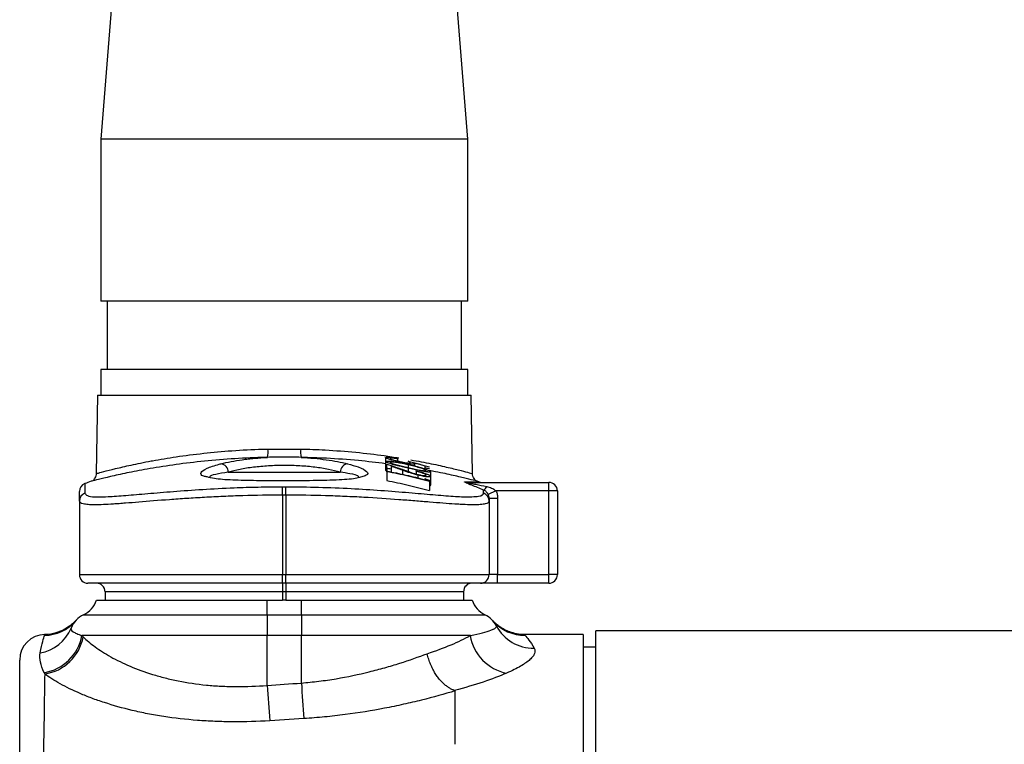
# Model space of a CAD drawing. Header units: millimetres. Extents: x 910 to 1967, y 1147 to 1973.
# Tile 5 of 7: x 1323 to 1439, y 1680 to 1765. Entities that reach past the tile are written whole.
import ezdxf

# ---------------------------------------------------------------- set-up
doc = ezdxf.new("R2010")
doc.units = ezdxf.units.MM

msp = doc.modelspace()

# ---------------------------------------------------------------- linework, layer by layer
at = {"color": 7, "linetype": 'Continuous', "lineweight": 25}
for p, q in [((1338.47, 1822.34), (1332.73, 1750.56)), ((1375.73, 1750.56), (1369.99, 1822.34)), ((1332.73, 1750.56), (1332.73, 1731.56)), ((1351.4, 1750.56), (1332.73, 1750.56)), ((1375.73, 1750.56), (1351.4, 1750.56)), ((1375.73, 1731.56), (1375.73, 1750.56)), ((1351.4, 1731.56), (1332.73, 1731.56)), ((1333.48, 1731.56), (1333.48, 1723.56)), ((1375.73, 1731.56), (1351.4, 1731.56)), ((1374.98, 1723.56), (1374.98, 1731.56)), ((1332.73, 1723.56), (1332.73, 1720.56)), ((1351.4, 1723.56), (1332.73, 1723.56)), ((1375.73, 1723.56), (1351.4, 1723.56)), ((1375.73, 1720.56), (1375.73, 1723.56)), ((1332.35, 1720.56), (1332.19, 1711.41)), ((1332.35, 1720.56), (1376.12, 1720.56)), ((1376.28, 1711.4), (1376.12, 1720.56)), ((1366.1, 1713.27), (1366.1, 1712.81)), ((1367.51, 1713.15), (1367.51, 1713.11)), ((1367.51, 1713.11), (1367.51, 1712.86)), ((1366.1, 1712.81), (1366.1, 1711.78)), ((1366.23, 1712), (1366.23, 1712.5)), ((1366.23, 1712), (1366.23, 1711.68)), ((1366.74, 1712.25), (1366.74, 1711.9)), ((1368.73, 1712.04), (1368.73, 1711.65)), ((1369.5, 1712.53), (1369.5, 1712.28)), ((1370.72, 1712.07), (1370.72, 1712.27)), ((1345.56, 1710.94), (1345.58, 1710.92)), ((1347.67, 1711.56), (1360.79, 1711.56)), ((1362.94, 1710.92), (1362.93, 1710.93)), ((1366.23, 1711.61), (1366.23, 1711.68)), ((1366.23, 1711.61), (1366.23, 1710.58)), ((1366.74, 1711.9), (1366.74, 1711.58)), ((1369.69, 1711.66), (1369.69, 1711.73)), ((1369.69, 1711.66), (1369.69, 1711.34)), ((1369.87, 1711.22), (1369.87, 1710.88)), ((1370.72, 1710.68), (1370.72, 1710.8)), ((1371.36, 1711.61), (1371.36, 1711.06)), ((1371.36, 1711.06), (1371.36, 1710.02)), ((1354.03, 1708.88), (1354.03, 1709.86)), ((1354.43, 1708.88), (1354.43, 1709.86)), ((1371.23, 1710.62), (1371.23, 1710.47)), ((1371.23, 1710.47), (1371.23, 1709.42)), ((1375.68, 1710.36), (1385.23, 1710.36)), ((1385.23, 1709.36), (1385.23, 1710.36)), ((1330.23, 1708.19), (1330.23, 1709.29)), ((1354.03, 1708.88), (1354.03, 1699.56)), ((1354.43, 1708.88), (1354.43, 1699.56)), ((1377.59, 1709.11), (1377.59, 1709.46)), ((1379.03, 1709.36), (1378.13, 1708.93)), ((1378.23, 1708.49), (1378.23, 1708.19)), ((1379.23, 1708.49), (1378.23, 1708.49)), ((1385.23, 1709.36), (1379.03, 1709.36)), ((1379.23, 1708.49), (1379.23, 1699.56)), ((1386.23, 1709.36), (1385.23, 1709.36)), ((1385.23, 1699.56), (1385.23, 1709.36)), ((1386.23, 1709.36), (1386.23, 1699.56)), ((1330.23, 1708.19), (1330.23, 1699.56)), ((1378.23, 1708.19), (1378.23, 1699.56)), ((1330.23, 1699.56), (1354.03, 1699.56)), ((1354.03, 1698.56), (1354.03, 1699.56)), ((1354.03, 1699.56), (1354.43, 1699.56)), ((1354.43, 1698.56), (1354.43, 1699.56)), ((1354.43, 1699.56), (1378.23, 1699.56)), ((1379.23, 1699.56), (1378.23, 1699.56)), ((1379.23, 1698.56), (1379.23, 1699.56)), ((1379.23, 1699.56), (1385.23, 1699.56)), ((1385.23, 1698.56), (1385.23, 1699.56)), ((1386.23, 1699.56), (1385.23, 1699.56)), ((1354.03, 1698.56), (1331.23, 1698.56)), ((1354.43, 1698.56), (1354.03, 1698.56)), ((1354.03, 1698.56), (1354.03, 1697.56)), ((1377.23, 1698.56), (1354.43, 1698.56)), ((1354.43, 1698.56), (1354.43, 1697.56)), ((1379.23, 1698.56), (1377.23, 1698.56)), ((1385.23, 1698.56), (1379.23, 1698.56)), ((1354.03, 1697.56), (1333.23, 1697.56)), ((1333.23, 1697.56), (1333.23, 1696.56)), ((1354.43, 1697.56), (1354.03, 1697.56)), ((1354.03, 1697.56), (1354.03, 1696.56)), ((1375.23, 1697.56), (1354.43, 1697.56)), ((1354.43, 1697.56), (1354.43, 1696.56)), ((1375.23, 1697.56), (1375.23, 1696.56)), ((1332.23, 1696.56), (1352.23, 1696.56)), ((1352.23, 1694.87), (1352.23, 1696.56)), ((1352.23, 1696.56), (1354.03, 1696.56)), ((1354.43, 1696.56), (1354.03, 1696.56)), ((1354.43, 1696.56), (1356.23, 1696.56)), ((1356.23, 1696.56), (1376.23, 1696.56)), ((1356.23, 1694.87), (1356.23, 1696.56)), ((1330.72, 1694.87), (1352.23, 1694.87)), ((1352.23, 1694.87), (1356.23, 1694.87)), ((1352.23, 1694.87), (1352.23, 1692.43)), ((1356.23, 1694.87), (1356.23, 1692.43)), ((1356.23, 1694.87), (1377.74, 1694.87)), ((1329.81, 1694.19), (1329.77, 1694.14)), ((1352.23, 1692.43), (1330.52, 1692.43)), ((1352.23, 1686.6), (1352.23, 1692.43)), ((1356.23, 1692.43), (1352.23, 1692.43)), ((1356.23, 1686.87), (1356.23, 1692.43)), ((1376.03, 1692.43), (1356.23, 1692.43)), ((1389.23, 1692.56), (1382.45, 1692.56)), ((1389.23, 1692.56), (1389.23, 1411.56)), ((1532.73, 1692.98), (1390.73, 1692.98)), ((1390.73, 1552.06), (1390.73, 1692.98)), ((1390.73, 1691.06), (1389.23, 1691.06)), ((1356.53, 1682.71), (1352.53, 1682.46))]:
    msp.add_line(p, q, dxfattribs=at)
at = {"color": 1, "linetype": 'Continuous', "lineweight": 25}
for p, q in [((1368.73, 1712.42), (1368.73, 1712.1)), ((1368.08, 1711.79), (1368.08, 1711.31)), ((1330.87, 1710.22), (1330.87, 1709.11)), ((1326.15, 1692.44), (1326.18, 1692.54))]:
    msp.add_line(p, q, dxfattribs=at)
at = {"color": 7, "linetype": 'Continuous', "lineweight": 25}
for centre, radius, start, end in [((1348.7, 1713.99), 3.63, 348.9493, 4.4104), ((1359.77, 1713.99), 3.63, 175.5896, 191.0507), ((1346.65, 1711.54), 1.02, 0.993, 80.0537), ((1361.81, 1711.54), 1.02, 99.9463, 179.007), ((1331.23, 1709.29), 1, 111.0618, 180), ((1354.23, 1649.56), 65, 110.3787, 111.0618), ((1375.68, 1711.32), 0.954, 250.0827, 269.9888), ((1377.4, 1711.36), 1, 244.4329, 270.0001), ((1377.23, 1710.14), 0.764, 298.0585, 340.134), ((1385.23, 1709.36), 1, 0, 90), ((1331.23, 1708.18), 0.995, 110.8569, 179.9164), ((1377.24, 1708.18), 0.995, 0.0836, 69.1431), ((1331.23, 1699.56), 1, 180, 270), ((1377.23, 1699.56), 1, 270, 0), ((1385.23, 1699.56), 1, 270, 0), ((1332.23, 1697.56), 1, 0, 90), ((1376.23, 1697.56), 1, 90, 180), ((1329.4, 1697.56), 3, 296.0036, 340.5288), ((1379.06, 1697.56), 3, 199.4712, 243.9964), ((1332.03, 1692.17), 3, 116.0036, 157.8059), ((1376.43, 1692.17), 3, 27.7082, 63.9964), ((1326.02, 1697.42), 4.98, 271.4637, 318.8551), ((1382.44, 1697.43), 4.99, 221.1759, 270.1003), ((1383.43, 1695.87), 4.92, 207.889, 270.9155), ((1326.23, 1689.56), 3, 90.982, 180), ((1324.79, 1695.15), 4.83, 279.9904, 337.5368), ((1325.25, 1693.37), 5.35, 279.0015, 349.918), ((1381.33, 1693.3), 5.38, 189.2985, 258.7133), ((1325.38, 1693.26), 5.38, 278.3207, 349.5234), ((1750.25, 1713.28), 398.91, 183.8342, 184.4309), ((1751.16, 1713.16), 395.8, 183.8075, 184.4118)]:
    msp.add_arc(centre, radius, start, end, dxfattribs=at)
at = {"color": 1, "linetype": 'Continuous', "lineweight": 25}
for points, knots in [([(1332.25, 1711.41), (1332.26, 1711.41), (1332.26, 1711.41), (1333, 1711.61), (1334.33, 1711.95), (1336.22, 1712.39), (1337.83, 1712.72), (1339.6, 1713.05), (1341.55, 1713.37), (1344.69, 1713.78), (1348.1, 1714.09), (1350.68, 1714.23), (1352.1, 1714.26), (1352.32, 1714.27)], [0, 0, 0, 0, 0.07799, 0.190747, 0.30702, 0.416042, 0.528014, 0.535761, 0.646494, 0.760304, 0.868718, 0.980175, 1, 1, 1, 1]), ([(1356.14, 1714.27), (1357.11, 1714.24), (1359.32, 1714.17), (1362.63, 1713.9), (1365.56, 1713.57), (1367.1, 1713.32), (1367.67, 1713.22)], [0, 0, 0, 0, 0.2305914, 0.5287894, 0.8270298, 1, 1, 1, 1]), ([(1345.21, 1711), (1345.06, 1711.03), (1344.46, 1711.15), (1344.37, 1711.5), (1345, 1712), (1346.09, 1712.36), (1346.76, 1712.53), (1346.83, 1712.55)], [0, 0, 0, 0, 0.09947, 0.397139, 0.697448, 0.968204, 1, 1, 1, 1]), ([(1361.63, 1712.55), (1362.09, 1712.42), (1363.17, 1712.12), (1364.01, 1711.63), (1364.11, 1711.23), (1363.5, 1711.08), (1363.3, 1711.03)], [0, 0, 0, 0, 0.222988, 0.531105, 0.846321, 1, 1, 1, 1]), ([(1369.07, 1713), (1369.89, 1712.85), (1371.56, 1712.54), (1373.51, 1712.1), (1375.05, 1711.72), (1375.95, 1711.48), (1376.35, 1711.37), (1376.25, 1711.4), (1376.24, 1711.4)], [0, 0, 0, 0, 0.188302, 0.384877, 0.581424, 0.777653, 0.973857, 1, 1, 1, 1]), ([(1347.67, 1711.56), (1347.14, 1711.48), (1346.07, 1711.3), (1345.42, 1711.09), (1345.51, 1711.01), (1345.53, 1710.99)], [0, 0, 0, 0, 0.434162, 0.869169, 1, 1, 1, 1]), ([(1362.91, 1710.99), (1362.92, 1711.03), (1362.94, 1711.14), (1362.14, 1711.35), (1361.19, 1711.5), (1360.79, 1711.56)], [0, 0, 0, 0, 0.25073, 0.686517, 1, 1, 1, 1]), ([(1375.35, 1710.42), (1375.81, 1710.42), (1376.63, 1710.42), (1377.09, 1710.43), (1376.98, 1710.43), (1376.95, 1710.43)], [0, 0, 0, 0, 0.471618, 0.854398, 1, 1, 1, 1]), ([(1330.87, 1709.11), (1330.94, 1709), (1331.08, 1708.78), (1331.69, 1708.67), (1332.33, 1708.68), (1332.45, 1708.68)], [0, 0, 0, 0, 0.447927, 0.895854, 1, 1, 1, 1]), ([(1376.2, 1708.69), (1376.5, 1708.7), (1377.38, 1708.72), (1377.51, 1708.96), (1377.59, 1709.11)], [0, 0, 0, 0, 0.334457, 1, 1, 1, 1])]:
    msp.add_open_spline(points, degree=3, knots=knots, dxfattribs=at)
at = {"color": 7, "linetype": 'Continuous', "lineweight": 25}
for points, knots in [([(1352.32, 1714.27), (1352.64, 1714.27), (1352.96, 1714.27), (1353.59, 1714.27), (1354.23, 1714.27), (1354.87, 1714.27), (1355.51, 1714.27), (1355.82, 1714.27), (1356.14, 1714.27)], [0, 0, 0, 0, 0.25, 0.25, 0.5, 0.75, 0.75, 1, 1, 1, 1]), ([(1352.26, 1713.29), (1352.04, 1713.29), (1350.6, 1713.25), (1347.93, 1713.12), (1344.4, 1712.82), (1341.07, 1712.4), (1338.15, 1711.93), (1335.7, 1711.45), (1333.77, 1711.03), (1332.38, 1710.69), (1331.62, 1710.49), (1331.6, 1710.49), (1331.6, 1710.49)], [0, 0, 0, 0, 0.019718, 0.12817, 0.239769, 0.353259, 0.470144, 0.579245, 0.69127, 0.804519, 0.921189, 1, 1, 1, 1]), ([(1346.83, 1712.55), (1347.55, 1712.73), (1348.38, 1712.88), (1349.54, 1713.05), (1349.77, 1713.08), (1350.25, 1713.13), (1350.5, 1713.16), (1351.24, 1713.23), (1351.74, 1713.26), (1352.26, 1713.29)], [0, 0, 0, 0, 0.5, 0.5, 0.625, 0.625, 0.75, 0.75, 1, 1, 1, 1]), ([(1356.2, 1713.29), (1355.54, 1713.31), (1354.89, 1713.32), (1353.57, 1713.32), (1352.92, 1713.31), (1352.26, 1713.29)], [0, 0, 0, 0, 0.5, 0.5, 1, 1, 1, 1]), ([(1356.2, 1713.29), (1357.24, 1713.24), (1358.23, 1713.14), (1360.08, 1712.88), (1360.91, 1712.73), (1361.63, 1712.55)], [0, 0, 0, 0, 0.5, 0.5, 1, 1, 1, 1]), ([(1366.1, 1712.55), (1365.06, 1712.68), (1362.87, 1712.94), (1359.49, 1713.19), (1357.19, 1713.26), (1356.2, 1713.29)], [0, 0, 0, 0, 0.342923, 0.716047, 1, 1, 1, 1]), ([(1366.1, 1713.27), (1366.1, 1713.28), (1366.11, 1713.29), (1366.14, 1713.3), (1366.17, 1713.31), (1366.24, 1713.32), (1366.28, 1713.32), (1366.38, 1713.31), (1366.44, 1713.31), (1366.64, 1713.29), (1366.8, 1713.27), (1367.05, 1713.24), (1367.14, 1713.22), (1367.33, 1713.19), (1367.42, 1713.17), (1367.51, 1713.15)], [0, 0, 0, 0, 0.125, 0.125, 0.25, 0.25, 0.375, 0.375, 0.5, 0.5, 0.75, 0.75, 0.875, 0.875, 1, 1, 1, 1]), ([(1367.86, 1712.73), (1367.75, 1712.75), (1367.63, 1712.78), (1367.41, 1712.83), (1367.3, 1712.85), (1366.97, 1712.93), (1366.78, 1712.98), (1366.44, 1713.09), (1366.31, 1713.13), (1366.18, 1713.19), (1366.15, 1713.21), (1366.12, 1713.24), (1366.11, 1713.24), (1366.1, 1713.26), (1366.1, 1713.26), (1366.1, 1713.27)], [0, 0, 0, 0, 0.125, 0.125, 0.25, 0.25, 0.5, 0.5, 0.75, 0.75, 0.875, 0.875, 0.9375, 0.9375, 1, 1, 1, 1]), ([(1367.51, 1713.11), (1367.45, 1713.12), (1367.39, 1713.13), (1367.27, 1713.15), (1367.21, 1713.16), (1367.09, 1713.18), (1367.04, 1713.18), (1366.94, 1713.2), (1366.9, 1713.2), (1366.78, 1713.21), (1366.72, 1713.21), (1366.66, 1713.2), (1366.64, 1713.19), (1366.62, 1713.18), (1366.62, 1713.18), (1366.62, 1713.17)], [0, 0, 0, 0, 0.125, 0.125, 0.25, 0.25, 0.375, 0.375, 0.5, 0.5, 0.75, 0.75, 0.875, 0.875, 1, 1, 1, 1]), ([(1366.62, 1713.17), (1366.62, 1713.16), (1366.62, 1713.15), (1366.65, 1713.13), (1366.68, 1713.11), (1366.77, 1713.07), (1366.87, 1713.04), (1367.05, 1712.98), (1367.11, 1712.96), (1367.25, 1712.92), (1367.32, 1712.9), (1367.47, 1712.87), (1367.55, 1712.85), (1367.72, 1712.81), (1367.8, 1712.79), (1367.88, 1712.77)], [0, 0, 0, 0, 0.125, 0.125, 0.25, 0.25, 0.5, 0.5, 0.625, 0.625, 0.75, 0.75, 0.875, 0.875, 1, 1, 1, 1]), ([(1360.79, 1711.56), (1360.37, 1711.68), (1359.91, 1711.78), (1358.92, 1711.98), (1358.38, 1712.06), (1357.26, 1712.2), (1356.67, 1712.26), (1355.76, 1712.31), (1355.45, 1712.32), (1354.84, 1712.34), (1354.54, 1712.35), (1353.92, 1712.35), (1353.61, 1712.34), (1353, 1712.32), (1352.69, 1712.31), (1351.79, 1712.25), (1351.2, 1712.2), (1350.36, 1712.1), (1350.08, 1712.06), (1349.55, 1711.97), (1349.29, 1711.93), (1348.55, 1711.78), (1348.09, 1711.68), (1347.67, 1711.56)], [0, 0, 0, 0, 0.125, 0.125, 0.25, 0.25, 0.375, 0.375, 0.4375, 0.4375, 0.5, 0.5, 0.5625, 0.5625, 0.625, 0.625, 0.75, 0.75, 0.8125, 0.8125, 0.875, 0.875, 1, 1, 1, 1]), ([(1366.1, 1712.81), (1366.1, 1712.82), (1366.11, 1712.83), (1366.13, 1712.84), (1366.15, 1712.85), (1366.21, 1712.86), (1366.28, 1712.87), (1366.44, 1712.86), (1366.55, 1712.86), (1366.78, 1712.84), (1366.91, 1712.82), (1367.17, 1712.78), (1367.31, 1712.76), (1367.59, 1712.71), (1367.73, 1712.69), (1368.16, 1712.6), (1368.44, 1712.54), (1368.73, 1712.48)], [0, 0, 0, 0, 0.0625, 0.0625, 0.125, 0.125, 0.25, 0.25, 0.375, 0.375, 0.5, 0.5, 0.625, 0.625, 0.75, 0.75, 1, 1, 1, 1]), ([(1368.73, 1712.04), (1368.58, 1712.08), (1368.44, 1712.11), (1368.15, 1712.17), (1368, 1712.21), (1367.71, 1712.28), (1367.57, 1712.31), (1367.29, 1712.38), (1367.15, 1712.41), (1366.89, 1712.48), (1366.77, 1712.52), (1366.54, 1712.59), (1366.44, 1712.62), (1366.28, 1712.68), (1366.21, 1712.71), (1366.15, 1712.75), (1366.13, 1712.77), (1366.11, 1712.79), (1366.1, 1712.8), (1366.1, 1712.81)], [0, 0, 0, 0, 0.125, 0.125, 0.25, 0.25, 0.375, 0.375, 0.5, 0.5, 0.625, 0.625, 0.75, 0.75, 0.875, 0.875, 0.9375, 0.9375, 1, 1, 1, 1]), ([(1366.74, 1711.9), (1366.66, 1711.92), (1366.57, 1711.94), (1366.4, 1711.97), (1366.32, 1711.98), (1366.23, 1712)], [0, 0, 0, 0, 0.5, 0.5, 1, 1, 1, 1]), ([(1368.73, 1712.42), (1368.51, 1712.47), (1368.28, 1712.52), (1367.95, 1712.59), (1367.84, 1712.61), (1367.62, 1712.65), (1367.51, 1712.67), (1367.3, 1712.7), (1367.19, 1712.72), (1367, 1712.74), (1366.92, 1712.74), (1366.78, 1712.75), (1366.72, 1712.75), (1366.66, 1712.74), (1366.64, 1712.74), (1366.62, 1712.72), (1366.62, 1712.72), (1366.62, 1712.71)], [0, 0, 0, 0, 0.25, 0.25, 0.375, 0.375, 0.5, 0.5, 0.625, 0.625, 0.75, 0.75, 0.875, 0.875, 0.9375, 0.9375, 1, 1, 1, 1]), ([(1366.62, 1712.71), (1366.62, 1712.7), (1366.62, 1712.69), (1366.64, 1712.67), (1366.66, 1712.66), (1366.73, 1712.63), (1366.79, 1712.6), (1366.95, 1712.55), (1367.04, 1712.52), (1367.25, 1712.46), (1367.36, 1712.43), (1367.47, 1712.4)], [0, 0, 0, 0, 0.125, 0.125, 0.25, 0.25, 0.5, 0.5, 0.75, 0.75, 1, 1, 1, 1]), ([(1367.47, 1712.4), (1367.58, 1712.37), (1367.68, 1712.35), (1367.88, 1712.3), (1367.99, 1712.27), (1368.2, 1712.22), (1368.3, 1712.2), (1368.52, 1712.15), (1368.62, 1712.13), (1368.73, 1712.1)], [0, 0, 0, 0, 0.25, 0.25, 0.5, 0.5, 0.75, 0.75, 1, 1, 1, 1]), ([(1369.5, 1712.53), (1369.5, 1712.52), (1369.49, 1712.51), (1369.45, 1712.5), (1369.43, 1712.49), (1369.31, 1712.49), (1369.18, 1712.5), (1368.94, 1712.53), (1368.86, 1712.54), (1368.68, 1712.57), (1368.58, 1712.58), (1368.39, 1712.62), (1368.28, 1712.64), (1368.07, 1712.68), (1367.97, 1712.7), (1367.86, 1712.73)], [0, 0, 0, 0, 0.125, 0.125, 0.25, 0.25, 0.5, 0.5, 0.625, 0.625, 0.75, 0.75, 0.875, 0.875, 1, 1, 1, 1]), ([(1367.88, 1712.77), (1367.96, 1712.76), (1368.03, 1712.74), (1368.18, 1712.71), (1368.25, 1712.7), (1368.4, 1712.68), (1368.46, 1712.66), (1368.59, 1712.65), (1368.65, 1712.64), (1368.8, 1712.62), (1368.88, 1712.62), (1368.95, 1712.63), (1368.96, 1712.64), (1368.98, 1712.65), (1368.99, 1712.66), (1368.99, 1712.66)], [0, 0, 0, 0, 0.125, 0.125, 0.25, 0.25, 0.375, 0.375, 0.5, 0.5, 0.75, 0.75, 0.875, 0.875, 1, 1, 1, 1]), ([(1368.99, 1712.66), (1368.99, 1712.67), (1368.98, 1712.69), (1368.95, 1712.71), (1368.93, 1712.73), (1368.86, 1712.77), (1368.8, 1712.81), (1368.73, 1712.84)], [0, 0, 0, 0, 0.25, 0.25, 0.5, 0.5, 1, 1, 1, 1]), ([(1368.73, 1712.48), (1368.88, 1712.44), (1369.02, 1712.41), (1369.31, 1712.34), (1369.46, 1712.3), (1369.74, 1712.23), (1369.89, 1712.19), (1370.17, 1712.11), (1370.3, 1712.07), (1370.56, 1711.99), (1370.69, 1711.95), (1370.92, 1711.87), (1371.02, 1711.83), (1371.18, 1711.75), (1371.25, 1711.72), (1371.32, 1711.67), (1371.33, 1711.66), (1371.35, 1711.64), (1371.36, 1711.62), (1371.36, 1711.61)], [0, 0, 0, 0, 0.125, 0.125, 0.25, 0.25, 0.375, 0.375, 0.5, 0.5, 0.625, 0.625, 0.75, 0.75, 0.875, 0.875, 0.9375, 0.9375, 1, 1, 1, 1]), ([(1370.85, 1711.75), (1370.84, 1711.76), (1370.84, 1711.77), (1370.82, 1711.79), (1370.81, 1711.8), (1370.75, 1711.83), (1370.69, 1711.86), (1370.48, 1711.95), (1370.29, 1712.01), (1369.87, 1712.14), (1369.64, 1712.2), (1369.19, 1712.31), (1368.96, 1712.37), (1368.73, 1712.42)], [0, 0, 0, 0, 0.0625, 0.0625, 0.125, 0.125, 0.25, 0.25, 0.5, 0.5, 0.75, 0.75, 1, 1, 1, 1]), ([(1368.73, 1712.1), (1368.84, 1712.08), (1368.96, 1712.05), (1369.18, 1712), (1369.29, 1711.98), (1369.51, 1711.93), (1369.63, 1711.9), (1369.84, 1711.86), (1369.95, 1711.83), (1370.16, 1711.79), (1370.26, 1711.78), (1370.45, 1711.74), (1370.54, 1711.73), (1370.68, 1711.72), (1370.74, 1711.72), (1370.81, 1711.72), (1370.82, 1711.73), (1370.84, 1711.74), (1370.84, 1711.74), (1370.85, 1711.75)], [0, 0, 0, 0, 0.125, 0.125, 0.25, 0.25, 0.375, 0.375, 0.5, 0.5, 0.625, 0.625, 0.75, 0.75, 0.875, 0.875, 0.9375, 0.9375, 1, 1, 1, 1]), ([(1371.36, 1711.61), (1371.36, 1711.61), (1371.36, 1711.6), (1371.33, 1711.58), (1371.32, 1711.58), (1371.25, 1711.57), (1371.19, 1711.57), (1371.06, 1711.58), (1371.01, 1711.58), (1370.91, 1711.59), (1370.86, 1711.6), (1370.69, 1711.63), (1370.56, 1711.65), (1370.3, 1711.7), (1370.16, 1711.73), (1369.88, 1711.78), (1369.74, 1711.82), (1369.45, 1711.88), (1369.31, 1711.91), (1369.02, 1711.98), (1368.87, 1712.01), (1368.73, 1712.04)], [0, 0, 0, 0, 0.0625, 0.0625, 0.125, 0.125, 0.25, 0.25, 0.3125, 0.3125, 0.375, 0.375, 0.5, 0.5, 0.625, 0.625, 0.75, 0.75, 0.875, 0.875, 1, 1, 1, 1]), ([(1369.4, 1712.62), (1369.43, 1712.6), (1369.46, 1712.59), (1369.48, 1712.57), (1369.49, 1712.56), (1369.5, 1712.55), (1369.5, 1712.54), (1369.5, 1712.53)], [0, 0, 0, 0, 0.5, 0.5, 0.75, 0.75, 1, 1, 1, 1]), ([(1371.23, 1711.94), (1371.15, 1711.96), (1371.06, 1711.98), (1370.89, 1712.03), (1370.8, 1712.05), (1370.72, 1712.07)], [0, 0, 0, 0, 0.5, 0.5, 1, 1, 1, 1]), ([(1332.18, 1711.42), (1332.18, 1711.32), (1332.17, 1711.13), (1332.06, 1710.9), (1331.96, 1710.75), (1331.89, 1710.7), (1331.88, 1710.69)], [0, 0, 0, 0, 0.356032, 0.684768, 0.962601, 1, 1, 1, 1]), ([(1363.3, 1711.03), (1363.14, 1710.96), (1362.64, 1710.78), (1360.68, 1710.64), (1357.68, 1710.55), (1354.24, 1710.55), (1350.94, 1710.55), (1348.12, 1710.62), (1346.09, 1710.75), (1345.46, 1710.93), (1345.21, 1711)], [0, 0, 0, 0, 0.069653, 0.206408, 0.357333, 0.507898, 0.645531, 0.780412, 0.913083, 1, 1, 1, 1]), ([(1366.1, 1711.78), (1366.11, 1711.76), (1366.11, 1711.73), (1366.22, 1711.69), (1366.23, 1711.68)], [0, 0, 0, 0, 0.857818, 1, 1, 1, 1]), ([(1366.23, 1711.68), (1366.98, 1711.54), (1367.74, 1711.39), (1369.24, 1711.05), (1369.98, 1710.87), (1370.72, 1710.68)], [0, 0, 0, 0, 0.5, 0.5, 1, 1, 1, 1]), ([(1371.23, 1710.47), (1370.41, 1710.69), (1369.58, 1710.9), (1367.91, 1711.28), (1367.07, 1711.45), (1366.23, 1711.61)], [0, 0, 0, 0, 0.5, 0.5, 1, 1, 1, 1]), ([(1369.87, 1711.22), (1369.78, 1711.24), (1369.7, 1711.27), (1369.52, 1711.31), (1369.44, 1711.34), (1369.27, 1711.38), (1369.19, 1711.41), (1369.04, 1711.46), (1368.96, 1711.48), (1368.74, 1711.55), (1368.61, 1711.6), (1368.34, 1711.7), (1368.21, 1711.74), (1368.08, 1711.79)], [0, 0, 0, 0, 0.125, 0.125, 0.25, 0.25, 0.375, 0.375, 0.5, 0.5, 0.75, 0.75, 1, 1, 1, 1]), ([(1368.3, 1711.8), (1368.52, 1711.72), (1368.75, 1711.64), (1369.11, 1711.51), (1369.24, 1711.46), (1369.46, 1711.4), (1369.53, 1711.38), (1369.68, 1711.34), (1369.76, 1711.32), (1369.83, 1711.3)], [0, 0, 0, 0, 0.5, 0.5, 0.75, 0.75, 0.875, 0.875, 1, 1, 1, 1]), ([(1369.69, 1711.73), (1369.8, 1711.7), (1369.91, 1711.67), (1370.12, 1711.61), (1370.22, 1711.58), (1370.42, 1711.52), (1370.52, 1711.49), (1370.7, 1711.43), (1370.79, 1711.4), (1370.94, 1711.33), (1371.02, 1711.3), (1371.14, 1711.25), (1371.19, 1711.22), (1371.28, 1711.17), (1371.31, 1711.14), (1371.34, 1711.11), (1371.35, 1711.1), (1371.36, 1711.08), (1371.36, 1711.07), (1371.36, 1711.06)], [0, 0, 0, 0, 0.125, 0.125, 0.25, 0.25, 0.375, 0.375, 0.5, 0.5, 0.625, 0.625, 0.75, 0.75, 0.875, 0.875, 0.9375, 0.9375, 1, 1, 1, 1]), ([(1370.85, 1711.2), (1370.84, 1711.22), (1370.84, 1711.23), (1370.81, 1711.26), (1370.79, 1711.27), (1370.71, 1711.33), (1370.62, 1711.37), (1370.41, 1711.45), (1370.27, 1711.5), (1370.06, 1711.56), (1369.99, 1711.58), (1369.84, 1711.62), (1369.77, 1711.64), (1369.69, 1711.66)], [0, 0, 0, 0, 0.125, 0.125, 0.25, 0.25, 0.5, 0.5, 0.75, 0.75, 0.875, 0.875, 1, 1, 1, 1]), ([(1369.83, 1711.3), (1369.9, 1711.28), (1369.97, 1711.27), (1370.1, 1711.24), (1370.17, 1711.23), (1370.35, 1711.19), (1370.47, 1711.18), (1370.65, 1711.16), (1370.73, 1711.16), (1370.8, 1711.17), (1370.82, 1711.17), (1370.84, 1711.19), (1370.84, 1711.19), (1370.85, 1711.2)], [0, 0, 0, 0, 0.125, 0.125, 0.25, 0.25, 0.5, 0.5, 0.75, 0.75, 0.875, 0.875, 1, 1, 1, 1]), ([(1371.36, 1711.06), (1371.36, 1711.05), (1371.35, 1711.04), (1371.32, 1711.02), (1371.3, 1711.01), (1371.23, 1711), (1371.18, 1711), (1371.07, 1711), (1371.01, 1711.01), (1370.79, 1711.03), (1370.63, 1711.06), (1370.36, 1711.11), (1370.26, 1711.13), (1370.07, 1711.17), (1369.97, 1711.2), (1369.87, 1711.22)], [0, 0, 0, 0, 0.125, 0.125, 0.25, 0.25, 0.375, 0.375, 0.5, 0.5, 0.75, 0.75, 0.875, 0.875, 1, 1, 1, 1]), ([(1376.89, 1710.48), (1376.9, 1710.48), (1377, 1710.45), (1376.6, 1710.56), (1375.68, 1710.79), (1374.08, 1711.16), (1372.58, 1711.5), (1371.47, 1711.69), (1371.23, 1711.74)], [0, 0, 0, 0, 0.0312391, 0.2546225, 0.4843474, 0.7076515, 0.9369891, 1, 1, 1, 1]), ([(1376.6, 1710.68), (1376.58, 1710.69), (1376.49, 1710.76), (1376.38, 1710.95), (1376.28, 1711.19), (1376.29, 1711.35), (1376.29, 1711.4)], [0, 0, 0, 0, 0.075643, 0.410265, 0.814947, 1, 1, 1, 1]), ([(1332.45, 1708.68), (1332.81, 1708.68), (1333.65, 1708.68), (1335.61, 1708.83), (1338.17, 1709.05), (1341.21, 1709.31), (1344.63, 1709.55), (1348, 1709.73), (1351.16, 1709.83), (1353.07, 1709.85), (1354.03, 1709.86)], [0, 0, 0, 0, 0.103892, 0.2392, 0.376309, 0.51343, 0.653767, 0.794102, 0.897051, 1, 1, 1, 1]), ([(1354.43, 1709.86), (1355.71, 1709.84), (1358.3, 1709.81), (1362.06, 1709.66), (1365.63, 1709.43), (1368.86, 1709.17), (1371.74, 1708.92), (1374.06, 1708.73), (1375.57, 1708.64), (1376.07, 1708.68), (1376.2, 1708.69)], [0, 0, 0, 0, 0.13468, 0.273225, 0.407619, 0.545807, 0.680691, 0.819499, 0.953434, 1, 1, 1, 1]), ([(1366.23, 1710.58), (1367.08, 1710.42), (1367.92, 1710.24), (1369.58, 1709.85), (1370.41, 1709.64), (1371.23, 1709.42)], [0, 0, 0, 0, 0.5, 0.5, 1, 1, 1, 1]), ([(1371.23, 1709.96), (1371.27, 1709.96), (1371.35, 1709.97), (1371.36, 1710), (1371.36, 1710.02)], [0, 0, 0, 0, 0.482921, 1, 1, 1, 1]), ([(1377.59, 1709.46), (1377.35, 1709.56), (1377.11, 1709.66), (1376.64, 1709.85), (1376.41, 1709.94), (1376.08, 1710.07), (1375.97, 1710.12), (1375.77, 1710.2), (1375.67, 1710.24), (1375.5, 1710.32), (1375.42, 1710.35), (1375.33, 1710.4), (1375.32, 1710.42), (1375.35, 1710.42)], [0, 0, 0, 0, 0.25, 0.25, 0.5, 0.5, 0.625, 0.625, 0.75, 0.75, 0.875, 0.875, 1, 1, 1, 1]), ([(1375.68, 1710.36), (1375.67, 1710.36), (1375.66, 1710.36), (1375.66, 1710.36), (1375.67, 1710.35), (1375.7, 1710.34), (1375.74, 1710.33), (1375.87, 1710.3), (1375.97, 1710.28), (1376.26, 1710.22), (1376.47, 1710.18), (1377.1, 1710.05), (1377.52, 1709.96), (1377.95, 1709.88)], [0, 0, 0, 0, 0.03125, 0.03125, 0.0625, 0.0625, 0.125, 0.125, 0.25, 0.25, 0.5, 0.5, 1, 1, 1, 1]), ([(1377.95, 1709.88), (1378.15, 1709.84), (1378.34, 1709.78), (1378.62, 1709.66), (1378.71, 1709.61), (1378.88, 1709.5), (1378.96, 1709.44), (1379.03, 1709.36)], [0, 0, 0, 0, 0.5, 0.5, 0.75, 0.75, 1, 1, 1, 1]), ([(1354.03, 1708.88), (1352.46, 1708.87), (1350.9, 1708.85), (1348.6, 1708.78), (1347.84, 1708.75), (1346.35, 1708.68), (1345.61, 1708.64), (1344.18, 1708.56), (1343.48, 1708.52), (1342.12, 1708.43), (1341.45, 1708.38), (1339.49, 1708.24), (1338.29, 1708.14), (1336.65, 1708.01), (1336.13, 1707.96), (1335.38, 1707.91), (1335.14, 1707.89), (1334.67, 1707.85), (1334.45, 1707.84), (1333.37, 1707.77), (1332.64, 1707.73), (1331.89, 1707.73), (1331.75, 1707.74), (1331.49, 1707.74), (1331.36, 1707.75), (1331.02, 1707.78), (1330.84, 1707.81), (1330.38, 1707.92), (1330.23, 1708.03), (1330.23, 1708.19)], [0, 0, 0, 0, 0.125, 0.125, 0.1875, 0.1875, 0.25, 0.25, 0.3125, 0.3125, 0.375, 0.375, 0.5, 0.5, 0.5625, 0.5625, 0.59375, 0.59375, 0.625, 0.625, 0.75, 0.75, 0.78125, 0.78125, 0.8125, 0.8125, 0.875, 0.875, 1, 1, 1, 1]), ([(1378.23, 1708.19), (1378.23, 1708.03), (1378.08, 1707.92), (1377.7, 1707.82), (1377.61, 1707.81), (1377.42, 1707.78), (1377.31, 1707.77), (1376.97, 1707.74), (1376.71, 1707.73), (1376.12, 1707.73), (1375.78, 1707.74), (1375.23, 1707.77), (1375.04, 1707.78), (1374.64, 1707.8), (1374.43, 1707.81), (1373.34, 1707.88), (1372.35, 1707.96), (1370.71, 1708.1), (1370.13, 1708.14), (1369.22, 1708.22), (1368.91, 1708.24), (1368.28, 1708.29), (1367.97, 1708.31), (1366.35, 1708.43), (1364.98, 1708.53), (1362.82, 1708.65), (1362.08, 1708.68), (1360.59, 1708.75), (1359.83, 1708.78), (1357.55, 1708.85), (1356, 1708.87), (1354.43, 1708.88)], [0, 0, 0, 0, 0.125, 0.125, 0.15625, 0.15625, 0.1875, 0.1875, 0.25, 0.25, 0.3125, 0.3125, 0.34375, 0.34375, 0.375, 0.375, 0.5, 0.5, 0.5625, 0.5625, 0.59375, 0.59375, 0.625, 0.625, 0.75, 0.75, 0.8125, 0.8125, 0.875, 0.875, 1, 1, 1, 1]), ([(1378.13, 1708.93), (1378.07, 1709.06), (1377.99, 1709.17), (1377.81, 1709.34), (1377.71, 1709.41), (1377.59, 1709.46)], [0, 0, 0, 0, 0.5, 0.5, 1, 1, 1, 1]), ([(1379.03, 1709.36), (1379.1, 1709.23), (1379.15, 1709.08), (1379.21, 1708.79), (1379.23, 1708.64), (1379.23, 1708.49)], [0, 0, 0, 0, 0.5, 0.5, 1, 1, 1, 1]), ([(1329.81, 1694.19), (1329.8, 1694.18), (1329.79, 1694.17), (1329.74, 1694.12), (1329.66, 1694.03), (1329.44, 1693.82), (1329, 1693.46), (1328.33, 1693.04), (1327.4, 1692.7), (1326.66, 1692.54), (1326.22, 1692.57), (1326.18, 1692.58)], [0, 0, 0, 0, 0.064289, 0.120997, 0.162847, 0.210453, 0.338009, 0.52417, 0.720816, 0.974295, 1, 1, 1, 1]), ([(1376.03, 1692.43), (1376.57, 1692.54), (1377.04, 1692.65), (1377.84, 1692.85), (1378.17, 1692.96), (1378.56, 1693.1), (1378.67, 1693.15), (1378.85, 1693.24), (1378.92, 1693.29), (1379.09, 1693.41), (1379.12, 1693.49), (1379.09, 1693.56)], [0, 0, 0, 0, 0.25, 0.25, 0.5, 0.5, 0.625, 0.625, 0.75, 0.75, 1, 1, 1, 1]), ([(1378.69, 1694.14), (1378.66, 1694.17), (1378.63, 1694.21), (1378.65, 1694.19), (1378.65, 1694.19)], [0, 0, 0, 0, 0.899501, 1, 1, 1, 1]), ([(1382.44, 1692.57), (1382.41, 1692.57), (1382.08, 1692.53), (1381.47, 1692.62), (1380.69, 1692.82), (1380.03, 1693.11), (1379.5, 1693.43), (1379.12, 1693.73), (1378.87, 1693.96), (1378.75, 1694.09), (1378.69, 1694.14), (1378.66, 1694.17), (1378.66, 1694.18), (1378.65, 1694.19)], [0, 0, 0, 0, 0.020006, 0.222561, 0.405435, 0.567467, 0.706253, 0.818073, 0.895988, 0.930566, 0.954583, 0.981623, 1, 1, 1, 1]), ([(1325.63, 1690.39), (1325.72, 1690.94), (1325.83, 1691.39), (1326.02, 1692.08), (1326.1, 1692.31), (1326.15, 1692.44)], [0, 0, 0, 0, 0.5, 0.5, 1, 1, 1, 1]), ([(1329.26, 1693.3), (1329.2, 1693.16), (1329.28, 1693.03), (1329.6, 1692.81), (1329.74, 1692.74), (1330.08, 1692.59), (1330.28, 1692.52), (1330.52, 1692.43)], [0, 0, 0, 0, 0.5, 0.5, 0.75, 0.75, 1, 1, 1, 1]), ([(1370.98, 1690.31), (1372, 1690.65), (1372.93, 1690.99), (1374.61, 1691.7), (1375.36, 1692.07), (1376.03, 1692.43)], [0, 0, 0, 0, 0.5, 0.5, 1, 1, 1, 1]), ([(1382.45, 1692.44), (1382.55, 1692.33), (1382.71, 1692.15), (1383.08, 1691.66), (1383.3, 1691.34), (1383.51, 1690.95)], [0, 0, 0, 0, 0.5, 0.5, 1, 1, 1, 1]), ([(1330.67, 1692.28), (1331.06, 1691.89), (1331.53, 1691.5), (1332.61, 1690.72), (1333.22, 1690.33), (1334.24, 1689.75), (1334.61, 1689.56), (1335.36, 1689.19), (1335.76, 1689.01), (1336.98, 1688.49), (1337.86, 1688.17), (1339.27, 1687.74), (1339.76, 1687.6), (1340.76, 1687.35), (1341.29, 1687.23), (1342.87, 1686.91), (1343.97, 1686.75), (1345.67, 1686.58), (1346.24, 1686.54), (1347.41, 1686.48), (1348.01, 1686.46), (1349.81, 1686.45), (1351.02, 1686.5), (1352.23, 1686.6)], [0, 0, 0, 0, 0.125, 0.125, 0.25, 0.25, 0.3125, 0.3125, 0.375, 0.375, 0.5, 0.5, 0.5625, 0.5625, 0.625, 0.625, 0.75, 0.75, 0.8125, 0.8125, 0.875, 0.875, 1, 1, 1, 1]), ([(1326.09, 1688.08), (1325.88, 1688.54), (1325.74, 1688.94), (1325.58, 1689.7), (1325.57, 1690.06), (1325.63, 1690.39)], [0, 0, 0, 0, 0.5, 0.5, 1, 1, 1, 1]), ([(1356.23, 1686.87), (1356.92, 1686.93), (1357.6, 1687), (1358.96, 1687.17), (1359.64, 1687.27), (1361.64, 1687.61), (1362.93, 1687.88), (1364.79, 1688.34), (1365.41, 1688.5), (1366.61, 1688.84), (1367.19, 1689.01), (1368.9, 1689.55), (1369.97, 1689.93), (1370.98, 1690.31)], [0, 0, 0, 0, 0.125, 0.125, 0.25, 0.25, 0.5, 0.5, 0.625, 0.625, 0.75, 0.75, 1, 1, 1, 1]), ([(1374.18, 1686), (1374.13, 1686.02), (1374.03, 1686.06), (1373.87, 1686.13), (1373.71, 1686.21), (1373.55, 1686.3), (1373.38, 1686.41), (1373.22, 1686.53), (1373.05, 1686.66), (1372.88, 1686.81), (1372.72, 1686.97), (1372.55, 1687.15), (1372.39, 1687.34), (1372.23, 1687.54), (1372.07, 1687.76), (1371.92, 1688), (1371.77, 1688.24), (1371.63, 1688.51), (1371.5, 1688.78), (1371.37, 1689.07), (1371.26, 1689.36), (1371.15, 1689.67), (1371.05, 1689.99), (1371, 1690.21), (1370.98, 1690.31)], [0, 0, 0, 0, 0.037079, 0.074954, 0.113623, 0.153088, 0.19335, 0.234407, 0.276262, 0.318914, 0.362363, 0.406611, 0.451657, 0.497502, 0.544146, 0.59159, 0.639835, 0.68888, 0.738727, 0.789376, 0.840827, 0.893081, 0.946138, 1, 1, 1, 1]), ([(1383.51, 1690.95), (1383.62, 1690.76), (1383.63, 1690.55), (1383.5, 1690.22), (1383.44, 1690.1), (1383.26, 1689.87), (1383.15, 1689.74), (1382.74, 1689.37), (1382.37, 1689.11), (1381.46, 1688.58), (1380.92, 1688.3), (1380.28, 1688.03)], [0, 0, 0, 0, 0.25, 0.25, 0.375, 0.375, 0.5, 0.5, 0.75, 0.75, 1, 1, 1, 1]), ([(1323.23, 1673.66), (1323.23, 1675.66), (1323.23, 1679.61), (1323.23, 1684.01), (1323.23, 1687.2), (1323.23, 1689.2), (1323.23, 1689.43), (1323.23, 1689.55)], [0, 0, 0, 0, 0.204738, 0.404118, 0.604136, 0.803516, 1, 1, 1, 1]), ([(1326.16, 1687.94), (1326.14, 1686.57), (1326.11, 1684.91), (1326.08, 1682.46), (1326.07, 1681.94), (1326.05, 1680.89), (1326.04, 1680.34), (1326.02, 1678.65), (1326, 1677.45), (1325.98, 1676.18)], [0, 0, 0, 0, 0.5, 0.5, 0.625, 0.625, 0.75, 0.75, 1, 1, 1, 1]), ([(1352.53, 1682.46), (1351.09, 1682.37), (1349.65, 1682.32), (1347.51, 1682.33), (1346.81, 1682.35), (1345.41, 1682.41), (1344.73, 1682.45), (1342.69, 1682.6), (1341.38, 1682.76), (1339.46, 1683.05), (1338.83, 1683.16), (1337.6, 1683.4), (1337, 1683.53), (1335.27, 1683.94), (1334.18, 1684.25), (1332.65, 1684.75), (1332.15, 1684.92), (1331.2, 1685.27), (1330.74, 1685.46), (1329.44, 1686.02), (1328.66, 1686.4), (1327.27, 1687.17), (1326.67, 1687.55), (1326.16, 1687.94)], [0, 0, 0, 0, 0.125, 0.125, 0.1875, 0.1875, 0.25, 0.25, 0.375, 0.375, 0.4375, 0.4375, 0.5, 0.5, 0.625, 0.625, 0.6875, 0.6875, 0.75, 0.75, 0.875, 0.875, 1, 1, 1, 1]), ([(1380.28, 1688.03), (1379.47, 1687.68), (1378.55, 1687.33), (1376.52, 1686.65), (1375.4, 1686.32), (1374.18, 1686)], [0, 0, 0, 0, 0.5, 0.5, 1, 1, 1, 1]), ([(1374.23, 1685.95), (1373, 1685.58), (1371.7, 1685.22), (1369.62, 1684.7), (1368.91, 1684.54), (1367.46, 1684.22), (1366.72, 1684.06), (1364.48, 1683.64), (1362.94, 1683.38), (1360.56, 1683.07), (1359.76, 1682.98), (1358.15, 1682.83), (1357.34, 1682.76), (1356.53, 1682.71)], [0, 0, 0, 0, 0.25, 0.25, 0.375, 0.375, 0.5, 0.5, 0.75, 0.75, 0.875, 0.875, 1, 1, 1, 1]), ([(1374.23, 1685.95), (1374.23, 1685.08), (1374.23, 1684.12), (1374.23, 1682.04), (1374.23, 1680.91), (1374.23, 1679.71)], [0, 0, 0, 0, 0.5, 0.5, 1, 1, 1, 1])]:
    msp.add_open_spline(points, degree=3, knots=knots, dxfattribs=at)
for points in [[(1366.23, 1712.5), (1366.92, 1712.28), (1367.61, 1712.05), (1368.3, 1711.8)], [(1368.08, 1711.79), (1367.64, 1711.95), (1367.19, 1712.1), (1366.74, 1712.25)], [(1368.73, 1712.84), (1369.57, 1712.63), (1370.4, 1712.41), (1371.23, 1712.17)], [(1370.72, 1712.27), (1370.28, 1712.39), (1369.84, 1712.51), (1369.4, 1712.62)], [(1370.72, 1710.8), (1370.89, 1710.74), (1371.06, 1710.68), (1371.23, 1710.62)], [(1354.03, 1709.86), (1354.16, 1709.86), (1354.3, 1709.86), (1354.43, 1709.86)], [(1354.43, 1708.88), (1354.3, 1708.88), (1354.16, 1708.88), (1354.03, 1708.88)], [(1378.23, 1708.49), (1378.23, 1708.65), (1378.2, 1708.79), (1378.13, 1708.93)], [(1330.52, 1692.43), (1330.57, 1692.38), (1330.62, 1692.33), (1330.67, 1692.28)], [(1326.16, 1687.94), (1326.14, 1687.99), (1326.11, 1688.04), (1326.09, 1688.08)], [(1352.23, 1686.6), (1353.56, 1686.69), (1354.9, 1686.78), (1356.23, 1686.87)], [(1374.18, 1686), (1374.22, 1685.99), (1374.23, 1685.97), (1374.23, 1685.95)]]:
    msp.add_open_spline(points, degree=3, dxfattribs=at)

doc.saveas('drawing.dxf')
